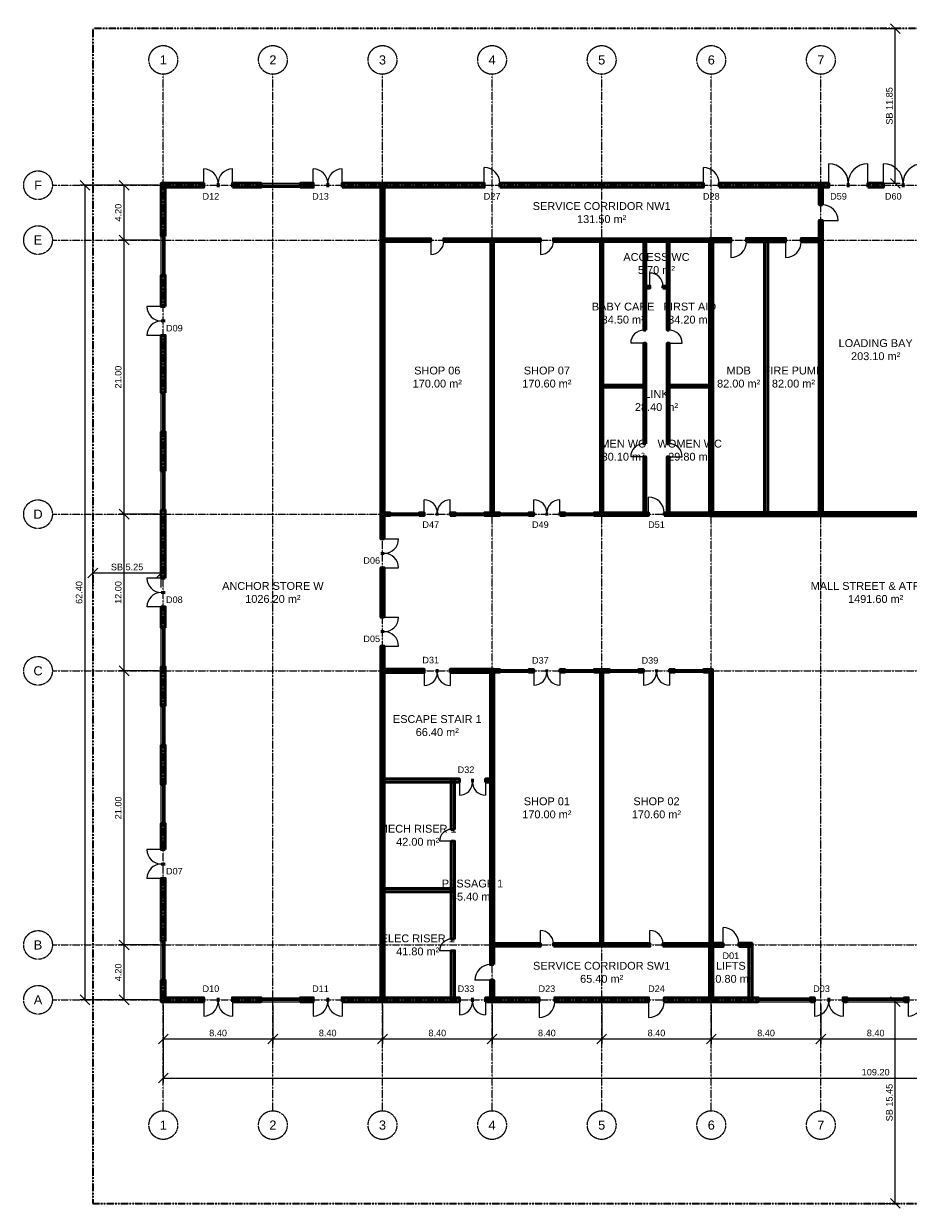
# Model space of a CAD drawing. Header units: millimetres. Extents: x -5300 to 125300, y -375 to 90375.
# Tile 1 of 2: x -5300 to 62503, y -375 to 90375. Entities that reach past the tile are written whole.
import ezdxf
from ezdxf.enums import TextEntityAlignment as Align

# ---------------------------------------------------------------- set-up
doc = ezdxf.new("R2010")
doc.units = ezdxf.units.MM
doc.linetypes.add('CENTER', pattern=[5.08, 3.175, -0.635, 0.635, -0.635])
doc.linetypes.add('PHANTOM', pattern=[6.35, 3.175, -0.635, 0.635, -0.635, 0.635, -0.635])
for name, color, linetype, lineweight in [('ACHURADO', 8, 'Continuous', 9), ('COTAS', 1, 'Continuous', 18), ('EJES', 1, 'CENTER', 13), ('ETIQUETAS', 2, 'Continuous', 18), ('LIMITE-PREDIO', 1, 'PHANTOM', 35), ('LOCALES', 2, 'Continuous', 18), ('MUROS', 7, 'Continuous', 50), ('PUERTAS', 3, 'Continuous', 25), ('VENTANAS', 5, 'Continuous', 25)]:
    doc.layers.add(name, color=color, linetype=linetype, lineweight=lineweight)
doc.styles.add('MX-ARIAL', font='arial.ttf')
doc.dimstyles.new('MX-100-M', dxfattribs={"dimscale": 250, "dimtxt": 2, "dimasz": 1.5, "dimexe": 1.5, "dimexo": 1.5, "dimgap": 0.8, "dimtad": 1, "dimlfac": 0.001, "dimzin": 0, "dimdsep": 46, "dimtxsty": 'MX-ARIAL', "dimtsz": 1.5, "dimcen": 2.5, "dimclrd": 256, "dimclre": 256, "dimclrt": 256, "dimazin": 3, "dimtfac": 1, "dimtmove": 0, "dimatfit": 3})

msp = doc.modelspace()

# ---------------------------------------------------------------- hatches: boundary and pattern name
at = {"layer": 'ACHURADO'}
for points in [[(5250, 77850), (8500, 77850), (8500, 78150), (5250, 78150)], [(5550, 74100), (5550, 78150), (5250, 78150), (5250, 74100)], [(10700, 77850), (12900, 77850), (12900, 78150), (10700, 78150)], [(15900, 77850), (16900, 77850), (16900, 78150), (15900, 78150)], [(19100, 77850), (30000, 77850), (30000, 78150), (19100, 78150)], [(22325, 50900), (22325, 78125), (22075, 78125), (22075, 50900)], [(31200, 77850), (46800, 77850), (46800, 78150), (31200, 78150)], [(48000, 77850), (56400, 77850), (56400, 78150), (48000, 78150)], [(55925, 76500), (55925, 78125), (55675, 78125), (55675, 76500)], [(59400, 77850), (60600, 77850), (60600, 78150), (59400, 78150)], [(55925, 52675), (55925, 75300), (55675, 75300), (55675, 52675)], [(22100, 73700), (25900, 73700), (25900, 73900), (22100, 73900)], [(26900, 73700), (34300, 73700), (34300, 73900), (26900, 73900)], [(30700, 52700), (30700, 73900), (30500, 73900), (30500, 52700)], [(35300, 73700), (47500, 73700), (47500, 73900), (35300, 73900)], [(39100, 52700), (39100, 73900), (38900, 73900), (38900, 52700)], [(42375, 66900), (42375, 73875), (42225, 73875), (42225, 66900)], [(44175, 66900), (44175, 73875), (44025, 73875), (44025, 66900)], [(47275, 73675), (48900, 73675), (48900, 73925), (47275, 73925)], [(47525, 52675), (47525, 73925), (47275, 73925), (47275, 52675)], [(50100, 73675), (53100, 73675), (53100, 73925), (50100, 73925)], [(51725, 52675), (51725, 73925), (51475, 73925), (51475, 52675)], [(54300, 73675), (55925, 73675), (55925, 73925), (54300, 73925)], [(5550, 68700), (5550, 71100), (5250, 71100), (5250, 68700)], [(42225, 70125), (42700, 70125), (42700, 70275), (42225, 70275)], [(43700, 70125), (44175, 70125), (44175, 70275), (43700, 70275)], [(5550, 62100), (5550, 66500), (5250, 66500), (5250, 62100)], [(42375, 58200), (42375, 65900), (42225, 65900), (42225, 58200)], [(44175, 58200), (44175, 65900), (44025, 65900), (44025, 58200)], [(38925, 62525), (42375, 62525), (42375, 62675), (38925, 62675)], [(44025, 62525), (47475, 62525), (47475, 62675), (44025, 62675)], [(5550, 56100), (5550, 59100), (5250, 59100), (5250, 56100)], [(42375, 52725), (42375, 57200), (42225, 57200), (42225, 52725)], [(44175, 52725), (44175, 57200), (44025, 57200), (44025, 52725)], [(5550, 47900), (5550, 53100), (5250, 53100), (5250, 47900)], [(22100, 52700), (22800, 52700), (22800, 52900), (22100, 52900)], [(25000, 52700), (25400, 52700), (25400, 52900), (25000, 52900)], [(27400, 52700), (27800, 52700), (27800, 52900), (27400, 52900)], [(30000, 52700), (31200, 52700), (31200, 52900), (30000, 52900)], [(33400, 52700), (33800, 52700), (33800, 52900), (33400, 52900)], [(35800, 52700), (36200, 52700), (36200, 52900), (35800, 52900)], [(38400, 52700), (42600, 52700), (42600, 52900), (38400, 52900)], [(43800, 52700), (47500, 52700), (47500, 52900), (43800, 52900)], [(47275, 52675), (72725, 52675), (72725, 52925), (47275, 52925)], [(22325, 44900), (22325, 48700), (22075, 48700), (22075, 44900)], [(5550, 44100), (5550, 45700), (5250, 45700), (5250, 44100)], [(22325, 15475), (22325, 42700), (22075, 42700), (22075, 15475)], [(5550, 38100), (5550, 41100), (5250, 41100), (5250, 38100)], [(22075, 40675), (25400, 40675), (25400, 40925), (22075, 40925)], [(27400, 40675), (30725, 40675), (30725, 40925), (27400, 40925)], [(30725, 18300), (30725, 40925), (30475, 40925), (30475, 18300)], [(30500, 40700), (31200, 40700), (31200, 40900), (30500, 40900)], [(33400, 40700), (33800, 40700), (33800, 40900), (33400, 40900)], [(35800, 40700), (36200, 40700), (36200, 40900), (35800, 40900)], [(38400, 40700), (39600, 40700), (39600, 40900), (38400, 40900)], [(39100, 19700), (39100, 40900), (38900, 40900), (38900, 19700)], [(41800, 40700), (42200, 40700), (42200, 40900), (41800, 40900)], [(44200, 40700), (44600, 40700), (44600, 40900), (44200, 40900)], [(46800, 40700), (47500, 40700), (47500, 40900), (46800, 40900)], [(47500, 19700), (47500, 40900), (47300, 40900), (47300, 19700)], [(5550, 32100), (5550, 35100), (5250, 35100), (5250, 32100)], [(22075, 32275), (28100, 32275), (28100, 32525), (22075, 32525)], [(27725, 28650), (27725, 32525), (27475, 32525), (27475, 28650)], [(30100, 32275), (30725, 32275), (30725, 32525), (30100, 32525)], [(5550, 27100), (5550, 29100), (5250, 29100), (5250, 27100)], [(27725, 20250), (27725, 27750), (27475, 27750), (27475, 20250)], [(5550, 20100), (5550, 24900), (5250, 24900), (5250, 20100)], [(22075, 23875), (27725, 23875), (27725, 24125), (22075, 24125)], [(27725, 15475), (27725, 19350), (27475, 19350), (27475, 15475)], [(30500, 19700), (34300, 19700), (34300, 19900), (30500, 19900)], [(35300, 19700), (42700, 19700), (42700, 19900), (35300, 19900)], [(43700, 19700), (47500, 19700), (47500, 19900), (43700, 19900)], [(47275, 19675), (48300, 19675), (48300, 19925), (47275, 19925)], [(47525, 15475), (47525, 19925), (47275, 19925), (47275, 15475)], [(49500, 19675), (50525, 19675), (50525, 19925), (49500, 19925)], [(50525, 15475), (50525, 19925), (50275, 19925), (50275, 15475)], [(5550, 15450), (5550, 17100), (5250, 17100), (5250, 15450)], [(30725, 15475), (30725, 17100), (30475, 17100), (30475, 15475)], [(5250, 15450), (8500, 15450), (8500, 15750), (5250, 15750)], [(10700, 15450), (12900, 15450), (12900, 15750), (10700, 15750)], [(15900, 15450), (16900, 15450), (16900, 15750), (15900, 15750)], [(19100, 15450), (28100, 15450), (28100, 15750), (19100, 15750)], [(30100, 15450), (34200, 15450), (34200, 15750), (30100, 15750)], [(35400, 15450), (42600, 15450), (42600, 15750), (35400, 15750)], [(43800, 15450), (51000, 15450), (51000, 15750), (43800, 15750)], [(55000, 15450), (55300, 15450), (55300, 15750), (55000, 15750)], [(57500, 15450), (57800, 15450), (57800, 15750), (57500, 15750)], [(62200, 15450), (62500, 15450), (62500, 15750), (62200, 15750)]]:
    msp.add_hatch(color=256, dxfattribs=at).paths.add_polyline_path(points)

# ---------------------------------------------------------------- linework, layer by layer
at = {"layer": 'EJES'}
for p, q in [((5400, 7100), (5400, 86500)), ((13800, 7100), (13800, 86500)), ((22200, 7100), (22200, 86500)), ((30600, 7100), (30600, 86500)), ((39000, 7100), (39000, 86500)), ((47400, 7100), (47400, 86500)), ((55800, 7100), (55800, 86500)), ((-3100, 78000), (123100, 78000)), ((-3100, 73800), (123100, 73800)), ((-3100, 52800), (123100, 52800)), ((-3100, 40800), (123100, 40800)), ((-3100, 19800), (123100, 19800)), ((-3100, 15600), (123100, 15600))]:
    msp.add_line(p, q, dxfattribs=at)
for centre in [(5400, 87600), (13800, 87600), (22200, 87600), (30600, 87600), (39000, 87600), (47400, 87600), (55800, 87600), (-4200, 78000), (-4200, 73800), (-4200, 52800), (-4200, 40800), (-4200, 19800), (-4200, 15600), (5400, 6000), (13800, 6000), (22200, 6000), (30600, 6000), (39000, 6000), (47400, 6000), (55800, 6000)]:
    msp.add_circle(centre, 1100, dxfattribs=at)
at = {"layer": 'LIMITE-PREDIO'}
msp.add_lwpolyline([(0, 0), (120000, 0), (120000, 90000), (0, 90000)], close=True, dxfattribs=at)
at = {"layer": 'MUROS'}
for p, q in [((8500, 77850), (8500, 78150)), ((9600, 77850), (9600, 78150)), ((9600, 77850), (9600, 78150)), ((10700, 77850), (10700, 78150)), ((12900, 77850), (12900, 78150)), ((15900, 77850), (15900, 78150)), ((16900, 77850), (16900, 78150)), ((18000, 77850), (18000, 78150)), ((18000, 77850), (18000, 78150)), ((19100, 77850), (19100, 78150)), ((30000, 77850), (30000, 78150)), ((31200, 77850), (31200, 78150)), ((46800, 77850), (46800, 78150)), ((48000, 77850), (48000, 78150)), ((56400, 77850), (56400, 78150)), ((57900, 77850), (57900, 78150)), ((57900, 77850), (57900, 78150)), ((59400, 77850), (59400, 78150)), ((60600, 77850), (60600, 78150)), ((62100, 77850), (62100, 78150)), ((62100, 77850), (62100, 78150)), ((55925, 76500), (55675, 76500)), ((55925, 75300), (55675, 75300)), ((5550, 74100), (5250, 74100)), ((25900, 73700), (25900, 73900)), ((26900, 73700), (26900, 73900)), ((34300, 73700), (34300, 73900)), ((35300, 73700), (35300, 73900)), ((48900, 73675), (48900, 73925)), ((50100, 73675), (50100, 73925)), ((53100, 73675), (53100, 73925)), ((54300, 73675), (54300, 73925)), ((5550, 71100), (5250, 71100)), ((42700, 70125), (42700, 70275)), ((43700, 70125), (43700, 70275)), ((5550, 68700), (5250, 68700)), ((5550, 67600), (5250, 67600)), ((5550, 67600), (5250, 67600)), ((5550, 66500), (5250, 66500)), ((42375, 66900), (42225, 66900)), ((44175, 66900), (44025, 66900)), ((42375, 65900), (42225, 65900)), ((44175, 65900), (44025, 65900)), ((5550, 62100), (5250, 62100)), ((5550, 59100), (5250, 59100)), ((42375, 58200), (42225, 58200)), ((44175, 58200), (44025, 58200)), ((42375, 57200), (42225, 57200)), ((44175, 57200), (44025, 57200)), ((5550, 56100), (5250, 56100)), ((5550, 53100), (5250, 53100)), ((22800, 52700), (22800, 52900)), ((25000, 52700), (25000, 52900)), ((25400, 52700), (25400, 52900)), ((26400, 52700), (26400, 52900)), ((26400, 52700), (26400, 52900)), ((27400, 52700), (27400, 52900)), ((27800, 52700), (27800, 52900)), ((30000, 52700), (30000, 52900)), ((31200, 52700), (31200, 52900)), ((33400, 52700), (33400, 52900)), ((33800, 52700), (33800, 52900)), ((34800, 52700), (34800, 52900)), ((34800, 52700), (34800, 52900)), ((35800, 52700), (35800, 52900)), ((36200, 52700), (36200, 52900)), ((38400, 52700), (38400, 52900)), ((42600, 52700), (42600, 52900)), ((43800, 52700), (43800, 52900)), ((22325, 50900), (22075, 50900)), ((22325, 49800), (22075, 49800)), ((22325, 49800), (22075, 49800)), ((22325, 48700), (22075, 48700)), ((5550, 47900), (5250, 47900)), ((5550, 46800), (5250, 46800)), ((5550, 46800), (5250, 46800)), ((5550, 45700), (5250, 45700)), ((22325, 44900), (22075, 44900)), ((5550, 44100), (5250, 44100)), ((22325, 43800), (22075, 43800)), ((22325, 43800), (22075, 43800)), ((22325, 42700), (22075, 42700)), ((5550, 41100), (5250, 41100)), ((25400, 40675), (25400, 40925)), ((26400, 40675), (26400, 40925)), ((26400, 40675), (26400, 40925)), ((27400, 40675), (27400, 40925)), ((31200, 40700), (31200, 40900)), ((33400, 40700), (33400, 40900)), ((33800, 40700), (33800, 40900)), ((34800, 40700), (34800, 40900)), ((34800, 40700), (34800, 40900)), ((35800, 40700), (35800, 40900)), ((36200, 40700), (36200, 40900)), ((38400, 40700), (38400, 40900)), ((39600, 40700), (39600, 40900)), ((41800, 40700), (41800, 40900)), ((42200, 40700), (42200, 40900)), ((43200, 40700), (43200, 40900)), ((43200, 40700), (43200, 40900)), ((44200, 40700), (44200, 40900)), ((44600, 40700), (44600, 40900)), ((46800, 40700), (46800, 40900)), ((5550, 38100), (5250, 38100)), ((5550, 35100), (5250, 35100)), ((5550, 32100), (5250, 32100)), ((28100, 32275), (28100, 32525)), ((29100, 32275), (29100, 32525)), ((29100, 32275), (29100, 32525)), ((30100, 32275), (30100, 32525)), ((5550, 29100), (5250, 29100)), ((27725, 28650), (27475, 28650)), ((27725, 27750), (27475, 27750)), ((5550, 27100), (5250, 27100)), ((5550, 26000), (5250, 26000)), ((5550, 26000), (5250, 26000)), ((5550, 24900), (5250, 24900)), ((5550, 20100), (5250, 20100)), ((27725, 20250), (27475, 20250)), ((27725, 19350), (27475, 19350)), ((34300, 19700), (34300, 19900)), ((35300, 19700), (35300, 19900)), ((42700, 19700), (42700, 19900)), ((43700, 19700), (43700, 19900)), ((48300, 19675), (48300, 19925)), ((49500, 19675), (49500, 19925)), ((30725, 18300), (30475, 18300)), ((5550, 17100), (5250, 17100)), ((30725, 17100), (30475, 17100)), ((8500, 15450), (8500, 15750)), ((9600, 15450), (9600, 15750)), ((9600, 15450), (9600, 15750)), ((10700, 15450), (10700, 15750)), ((12900, 15450), (12900, 15750)), ((15900, 15450), (15900, 15750)), ((16900, 15450), (16900, 15750)), ((18000, 15450), (18000, 15750)), ((18000, 15450), (18000, 15750)), ((19100, 15450), (19100, 15750)), ((28100, 15450), (28100, 15750)), ((29100, 15450), (29100, 15750)), ((29100, 15450), (29100, 15750)), ((30100, 15450), (30100, 15750)), ((34200, 15450), (34200, 15750)), ((35400, 15450), (35400, 15750)), ((42600, 15450), (42600, 15750)), ((43800, 15450), (43800, 15750)), ((51000, 15450), (51000, 15750)), ((55000, 15450), (55000, 15750)), ((55300, 15450), (55300, 15750)), ((56400, 15450), (56400, 15750)), ((56400, 15450), (56400, 15750)), ((57500, 15450), (57500, 15750)), ((57800, 15450), (57800, 15750)), ((62200, 15450), (62200, 15750)), ((62500, 15450), (62500, 15750))]:
    msp.add_line(p, q, dxfattribs=at)
for points in [[(5250, 77850), (8500, 77850), (8500, 78150), (5250, 78150)], [(5550, 74100), (5550, 78150), (5250, 78150), (5250, 74100)], [(10700, 77850), (12900, 77850), (12900, 78150), (10700, 78150)], [(15900, 77850), (16900, 77850), (16900, 78150), (15900, 78150)], [(19100, 77850), (30000, 77850), (30000, 78150), (19100, 78150)], [(22325, 50900), (22325, 78125), (22075, 78125), (22075, 50900)], [(31200, 77850), (46800, 77850), (46800, 78150), (31200, 78150)], [(48000, 77850), (56400, 77850), (56400, 78150), (48000, 78150)], [(55925, 76500), (55925, 78125), (55675, 78125), (55675, 76500)], [(59400, 77850), (60600, 77850), (60600, 78150), (59400, 78150)], [(55925, 52675), (55925, 75300), (55675, 75300), (55675, 52675)], [(22100, 73700), (25900, 73700), (25900, 73900), (22100, 73900)], [(26900, 73700), (34300, 73700), (34300, 73900), (26900, 73900)], [(30700, 52700), (30700, 73900), (30500, 73900), (30500, 52700)], [(35300, 73700), (47500, 73700), (47500, 73900), (35300, 73900)], [(39100, 52700), (39100, 73900), (38900, 73900), (38900, 52700)], [(42375, 66900), (42375, 73875), (42225, 73875), (42225, 66900)], [(44175, 66900), (44175, 73875), (44025, 73875), (44025, 66900)], [(47275, 73675), (48900, 73675), (48900, 73925), (47275, 73925)], [(47525, 52675), (47525, 73925), (47275, 73925), (47275, 52675)], [(50100, 73675), (53100, 73675), (53100, 73925), (50100, 73925)], [(51725, 52675), (51725, 73925), (51475, 73925), (51475, 52675)], [(54300, 73675), (55925, 73675), (55925, 73925), (54300, 73925)], [(5550, 68700), (5550, 71100), (5250, 71100), (5250, 68700)], [(42225, 70125), (42700, 70125), (42700, 70275), (42225, 70275)], [(43700, 70125), (44175, 70125), (44175, 70275), (43700, 70275)], [(5550, 62100), (5550, 66500), (5250, 66500), (5250, 62100)], [(42375, 58200), (42375, 65900), (42225, 65900), (42225, 58200)], [(44175, 58200), (44175, 65900), (44025, 65900), (44025, 58200)], [(38925, 62525), (42375, 62525), (42375, 62675), (38925, 62675)], [(44025, 62525), (47475, 62525), (47475, 62675), (44025, 62675)], [(5550, 56100), (5550, 59100), (5250, 59100), (5250, 56100)], [(42375, 52725), (42375, 57200), (42225, 57200), (42225, 52725)], [(44175, 52725), (44175, 57200), (44025, 57200), (44025, 52725)], [(5550, 47900), (5550, 53100), (5250, 53100), (5250, 47900)], [(22100, 52700), (22800, 52700), (22800, 52900), (22100, 52900)], [(25000, 52700), (25400, 52700), (25400, 52900), (25000, 52900)], [(27400, 52700), (27800, 52700), (27800, 52900), (27400, 52900)], [(30000, 52700), (31200, 52700), (31200, 52900), (30000, 52900)], [(33400, 52700), (33800, 52700), (33800, 52900), (33400, 52900)], [(35800, 52700), (36200, 52700), (36200, 52900), (35800, 52900)], [(38400, 52700), (42600, 52700), (42600, 52900), (38400, 52900)], [(43800, 52700), (47500, 52700), (47500, 52900), (43800, 52900)], [(47275, 52675), (72725, 52675), (72725, 52925), (47275, 52925)], [(22325, 44900), (22325, 48700), (22075, 48700), (22075, 44900)], [(5550, 44100), (5550, 45700), (5250, 45700), (5250, 44100)], [(22325, 15475), (22325, 42700), (22075, 42700), (22075, 15475)], [(5550, 38100), (5550, 41100), (5250, 41100), (5250, 38100)], [(22075, 40675), (25400, 40675), (25400, 40925), (22075, 40925)], [(27400, 40675), (30725, 40675), (30725, 40925), (27400, 40925)], [(30725, 18300), (30725, 40925), (30475, 40925), (30475, 18300)], [(30500, 40700), (31200, 40700), (31200, 40900), (30500, 40900)], [(33400, 40700), (33800, 40700), (33800, 40900), (33400, 40900)], [(35800, 40700), (36200, 40700), (36200, 40900), (35800, 40900)], [(38400, 40700), (39600, 40700), (39600, 40900), (38400, 40900)], [(39100, 19700), (39100, 40900), (38900, 40900), (38900, 19700)], [(41800, 40700), (42200, 40700), (42200, 40900), (41800, 40900)], [(44200, 40700), (44600, 40700), (44600, 40900), (44200, 40900)], [(46800, 40700), (47500, 40700), (47500, 40900), (46800, 40900)], [(47500, 19700), (47500, 40900), (47300, 40900), (47300, 19700)], [(5550, 32100), (5550, 35100), (5250, 35100), (5250, 32100)], [(22075, 32275), (28100, 32275), (28100, 32525), (22075, 32525)], [(27725, 28650), (27725, 32525), (27475, 32525), (27475, 28650)], [(30100, 32275), (30725, 32275), (30725, 32525), (30100, 32525)], [(5550, 27100), (5550, 29100), (5250, 29100), (5250, 27100)], [(27725, 20250), (27725, 27750), (27475, 27750), (27475, 20250)], [(5550, 20100), (5550, 24900), (5250, 24900), (5250, 20100)], [(22075, 23875), (27725, 23875), (27725, 24125), (22075, 24125)], [(27725, 15475), (27725, 19350), (27475, 19350), (27475, 15475)], [(30500, 19700), (34300, 19700), (34300, 19900), (30500, 19900)], [(35300, 19700), (42700, 19700), (42700, 19900), (35300, 19900)], [(43700, 19700), (47500, 19700), (47500, 19900), (43700, 19900)], [(47275, 19675), (48300, 19675), (48300, 19925), (47275, 19925)], [(47525, 15475), (47525, 19925), (47275, 19925), (47275, 15475)], [(49500, 19675), (50525, 19675), (50525, 19925), (49500, 19925)], [(50525, 15475), (50525, 19925), (50275, 19925), (50275, 15475)], [(5550, 15450), (5550, 17100), (5250, 17100), (5250, 15450)], [(30725, 15475), (30725, 17100), (30475, 17100), (30475, 15475)], [(5250, 15450), (8500, 15450), (8500, 15750), (5250, 15750)], [(10700, 15450), (12900, 15450), (12900, 15750), (10700, 15750)], [(15900, 15450), (16900, 15450), (16900, 15750), (15900, 15750)], [(19100, 15450), (28100, 15450), (28100, 15750), (19100, 15750)], [(30100, 15450), (34200, 15450), (34200, 15750), (30100, 15750)], [(35400, 15450), (42600, 15450), (42600, 15750), (35400, 15750)], [(43800, 15450), (51000, 15450), (51000, 15750), (43800, 15750)], [(55000, 15450), (55300, 15450), (55300, 15750), (55000, 15750)], [(57500, 15450), (57800, 15450), (57800, 15750), (57500, 15750)], [(62200, 15450), (62500, 15450), (62500, 15750), (62200, 15750)]]:
    msp.add_lwpolyline(points, close=True, dxfattribs=at)
at = {"layer": 'PUERTAS'}
for p, q in [((8500, 78150), (8500, 79250)), ((10700, 78150), (10700, 79250)), ((16900, 78150), (16900, 79250)), ((19100, 78150), (19100, 79250)), ((30000, 78150), (30000, 79350)), ((46800, 78150), (46800, 79350)), ((56400, 78150), (56400, 79650)), ((59400, 78150), (59400, 79650)), ((60600, 78150), (60600, 79650)), ((55925, 75300), (57125, 75300)), ((25900, 73700), (25900, 72700)), ((34300, 73700), (34300, 72700)), ((48900, 73675), (48900, 72475)), ((53100, 73675), (53100, 72475)), ((42700, 70275), (42700, 71275)), ((5250, 68700), (4150, 68700)), ((5250, 66500), (4150, 66500)), ((42225, 65900), (41225, 65900)), ((44175, 65900), (45175, 65900)), ((42225, 57200), (41225, 57200)), ((44175, 57200), (45175, 57200)), ((25400, 52900), (25400, 53900)), ((27400, 52900), (27400, 53900)), ((33800, 52900), (33800, 53900)), ((35800, 52900), (35800, 53900)), ((42600, 52900), (42600, 54100)), ((22325, 50900), (23425, 50900)), ((22325, 48700), (23425, 48700)), ((5250, 47900), (4150, 47900)), ((5250, 45700), (4150, 45700)), ((22325, 44900), (23425, 44900)), ((22325, 42700), (23425, 42700)), ((25400, 40675), (25400, 39675)), ((27400, 40675), (27400, 39675)), ((33800, 40700), (33800, 39700)), ((35800, 40700), (35800, 39700)), ((42200, 40700), (42200, 39700)), ((44200, 40700), (44200, 39700)), ((28100, 32275), (28100, 31275)), ((30100, 32275), (30100, 31275)), ((27475, 27750), (26575, 27750)), ((5250, 27100), (4150, 27100)), ((5250, 24900), (4150, 24900)), ((34300, 19900), (34300, 20900)), ((42700, 19900), (42700, 20900)), ((48300, 19925), (48300, 21125)), ((27475, 19350), (26575, 19350)), ((30475, 17100), (29275, 17100)), ((8500, 15450), (8500, 14350)), ((10700, 15450), (10700, 14350)), ((16900, 15450), (16900, 14350)), ((19100, 15450), (19100, 14350)), ((28100, 15450), (28100, 14450)), ((30100, 15450), (30100, 14450)), ((34200, 15450), (34200, 14250)), ((42600, 15450), (42600, 14250)), ((55300, 15450), (55300, 14350)), ((57500, 15450), (57500, 14350)), ((62500, 15450), (62500, 14350))]:
    msp.add_line(p, q, dxfattribs=at)
for centre, radius, start, end in [((8500, 78150), 1100, 0, 90), ((10700, 78150), 1100, 90, 180), ((16900, 78150), 1100, 0, 90), ((19100, 78150), 1100, 90, 180), ((30000, 78150), 1200, 0, 90), ((46800, 78150), 1200, 0, 90), ((56400, 78150), 1500, 0, 90), ((59400, 78150), 1500, 90, 180), ((60600, 78150), 1500, 0, 90), ((63600, 78150), 1500, 90, 180), ((55925, 75300), 1200, 0, 90), ((25900, 73700), 1000, -90, 0), ((34300, 73700), 1000, -90, 0), ((48900, 73675), 1200, -90, 0), ((53100, 73675), 1200, -90, 0), ((42700, 70275), 1000, 0, 90), ((5250, 68700), 1100, 180, -90), ((5250, 66500), 1100, 90, 180), ((42225, 65900), 1000, 90, 180), ((44175, 65900), 1000, 0, 90), ((42225, 57200), 1000, 90, 180), ((44175, 57200), 1000, 0, 90), ((25400, 52900), 1000, 0, 90), ((27400, 52900), 1000, 90, 180), ((33800, 52900), 1000, 0, 90), ((35800, 52900), 1000, 90, 180), ((42600, 52900), 1200, 0, 90), ((22325, 50900), 1100, -90, 0), ((22325, 48700), 1100, 0, 90), ((5250, 47900), 1100, 180, -90), ((5250, 45700), 1100, 90, 180), ((22325, 44900), 1100, -90, 0), ((22325, 42700), 1100, 0, 90), ((25400, 40675), 1000, -90, 0), ((27400, 40675), 1000, 180, -90), ((33800, 40700), 1000, -90, 0), ((35800, 40700), 1000, 180, -90), ((42200, 40700), 1000, -90, 0), ((44200, 40700), 1000, 180, -90), ((28100, 32275), 1000, -90, 0), ((30100, 32275), 1000, 180, -90), ((27475, 27750), 900, 90, 180), ((5250, 27100), 1100, 180, -90), ((5250, 24900), 1100, 90, 180), ((34300, 19900), 1000, 0, 90), ((42700, 19900), 1000, 0, 90), ((48300, 19925), 1200, 0, 90), ((27475, 19350), 900, 90, 180), ((30475, 17100), 1200, 90, 180), ((8500, 15450), 1100, -90, 0), ((10700, 15450), 1100, 180, -90), ((16900, 15450), 1100, -90, 0), ((19100, 15450), 1100, 180, -90), ((28100, 15450), 1000, -90, 0), ((30100, 15450), 1000, 180, -90), ((34200, 15450), 1200, -90, 0), ((42600, 15450), 1200, -90, 0), ((55300, 15450), 1100, -90, 0), ((57500, 15450), 1100, 180, -90), ((62500, 15450), 1100, -90, 0)]:
    msp.add_arc(centre, radius, start, end, dxfattribs=at)
at = {"layer": 'VENTANAS'}
for p, q in [((12900, 78150), (15900, 78150)), ((12900, 78037.5), (15900, 78037.5)), ((12900, 77962.5), (15900, 77962.5)), ((12900, 77850), (15900, 77850)), ((5250, 71100), (5250, 74100)), ((5362.5, 71100), (5362.5, 74100)), ((5437.5, 71100), (5437.5, 74100)), ((5550, 71100), (5550, 74100)), ((5250, 59100), (5250, 62100)), ((5362.5, 59100), (5362.5, 62100)), ((5437.5, 59100), (5437.5, 62100)), ((5550, 59100), (5550, 62100)), ((5250, 53100), (5250, 56100)), ((5362.5, 53100), (5362.5, 56100)), ((5437.5, 53100), (5437.5, 56100)), ((5550, 53100), (5550, 56100)), ((22800, 52900), (25000, 52900)), ((22800, 52825), (25000, 52825)), ((22800, 52775), (25000, 52775)), ((22800, 52700), (25000, 52700)), ((27800, 52900), (30000, 52900)), ((27800, 52825), (30000, 52825)), ((27800, 52775), (30000, 52775)), ((27800, 52700), (30000, 52700)), ((31200, 52900), (33400, 52900)), ((31200, 52825), (33400, 52825)), ((31200, 52775), (33400, 52775)), ((31200, 52700), (33400, 52700)), ((36200, 52900), (38400, 52900)), ((36200, 52825), (38400, 52825)), ((36200, 52775), (38400, 52775)), ((36200, 52700), (38400, 52700)), ((5250, 41100), (5250, 44100)), ((5362.5, 41100), (5362.5, 44100)), ((5437.5, 41100), (5437.5, 44100)), ((5550, 41100), (5550, 44100)), ((31200, 40900), (33400, 40900)), ((36200, 40900), (38400, 40900)), ((39600, 40900), (41800, 40900)), ((44600, 40900), (46800, 40900)), ((31200, 40825), (33400, 40825)), ((31200, 40775), (33400, 40775)), ((31200, 40700), (33400, 40700)), ((36200, 40825), (38400, 40825)), ((36200, 40775), (38400, 40775)), ((36200, 40700), (38400, 40700)), ((39600, 40825), (41800, 40825)), ((39600, 40775), (41800, 40775)), ((39600, 40700), (41800, 40700)), ((44600, 40825), (46800, 40825)), ((44600, 40775), (46800, 40775)), ((44600, 40700), (46800, 40700)), ((5250, 35100), (5250, 38100)), ((5362.5, 35100), (5362.5, 38100)), ((5437.5, 35100), (5437.5, 38100)), ((5550, 35100), (5550, 38100)), ((5250, 29100), (5250, 32100)), ((5362.5, 29100), (5362.5, 32100)), ((5437.5, 29100), (5437.5, 32100)), ((5550, 29100), (5550, 32100)), ((5250, 17100), (5250, 20100)), ((5362.5, 17100), (5362.5, 20100)), ((5437.5, 17100), (5437.5, 20100)), ((5550, 17100), (5550, 20100)), ((12900, 15750), (15900, 15750)), ((12900, 15637.5), (15900, 15637.5)), ((12900, 15562.5), (15900, 15562.5)), ((12900, 15450), (15900, 15450)), ((51000, 15750), (55000, 15750)), ((51000, 15637.5), (55000, 15637.5)), ((51000, 15562.5), (55000, 15562.5)), ((51000, 15450), (55000, 15450)), ((57800, 15750), (62200, 15750)), ((57800, 15637.5), (62200, 15637.5)), ((57800, 15562.5), (62200, 15562.5)), ((57800, 15450), (62200, 15450))]:
    msp.add_line(p, q, dxfattribs=at)

# ---------------------------------------------------------------- texts
at = {"layer": 'EJES', "style": 'MX-ARIAL'}
for s, p in [('1', (5400, 87600)), ('2', (13800, 87600)), ('3', (22200, 87600)), ('4', (30600, 87600)), ('5', (39000, 87600)), ('6', (47400, 87600)), ('7', (55800, 87600)), ('F', (-4200, 78000)), ('E', (-4200, 73800)), ('D', (-4200, 52800)), ('C', (-4200, 40800)), ('B', (-4200, 19800)), ('A', (-4200, 15600)), ('2', (13800, 6000)), ('3', (22200, 6000)), ('6', (47400, 6000)), ('1', (5400, 6000)), ('4', (30600, 6000)), ('5', (39000, 6000)), ('7', (55800, 6000))]:
    msp.add_text(s, height=700, dxfattribs=at).set_placement(p, align=Align.MIDDLE_CENTER)
at = {"layer": 'ETIQUETAS', "style": 'MX-ARIAL'}
for s, p in [('D12', (9050, 77150)), ('D13', (17450, 77150)), ('D27', (30600, 77150)), ('D28', (47400, 77150)), ('D59', (57150, 77150)), ('D60', (61350, 77150)), ('D09', (6250, 67050)), ('D47', (25900, 52000)), ('D49', (34300, 52000)), ('D51', (43200, 52000)), ('D06', (21375, 49250)), ('D08', (6250, 46250)), ('D05', (21375, 43250)), ('D31', (25900, 41625)), ('D37', (34300, 41600)), ('D39', (42700, 41600)), ('D32', (28600, 33225)), ('D07', (6250, 25450)), ('D01', (48900, 18975)), ('D10', (9050, 16450)), ('D11', (17450, 16450)), ('D33', (28600, 16450)), ('D23', (34800, 16450)), ('D24', (43200, 16450)), ('D03', (55850, 16450))]:
    msp.add_text(s, height=500, dxfattribs=at).set_placement(p, align=Align.MIDDLE_CENTER)
at = {"layer": 'LOCALES', "char_height": 600, "attachment_point": 5, "style": 'MX-ARIAL'}
for s, insert in [('SERVICE CORRIDOR NW1\\P131.50 m²', (39000, 75900)), ('ACCESS WC\\P5.70 m²', (43200, 72000)), ('BABY CARE\\P34.50 m²', (40650, 68200)), ('FIRST AID\\P34.20 m²', (45750, 68200)), ('LOADING BAY\\P203.10 m²', (60000, 65400)), ('SHOP 06\\P170.00 m²', (26400, 63300)), ('SHOP 07\\P170.60 m²', (34800, 63300)), ('MDB\\P82.00 m²', (49500, 63300)), ('FIRE PUMP\\P82.00 m²', (53700, 63300)), ('LINK\\P28.40 m²', (43200, 61500)), ('MEN WC\\P30.10 m²', (40650, 57700)), ('WOMEN WC\\P29.80 m²', (45750, 57700)), ('ANCHOR STORE W\\P1026.20 m²', (13800, 46800)), ('MALL STREET & ATRIUM\\P1491.60 m²', (60000, 46800)), ('ESCAPE STAIR 1\\P66.40 m²', (26400, 36600)), ('SHOP 01\\P170.00 m²', (34800, 30300)), ('SHOP 02\\P170.60 m²', (43200, 30300)), ('MECH RISER 1\\P42.00 m²', (24900, 28200)), ('PASSAGE 1\\P45.40 m²', (29100, 24000)), ('ELEC RISER 1\\P41.80 m²', (24900, 19800)), ('SERVICE CORRIDOR SW1\\P65.40 m²', (39000, 17700)), ('LIFTS\\P10.80 m²', (48900, 17700))]:
    msp.add_mtext(s, dxfattribs=dict(at, insert=insert))

# ---------------------------------------------------------------- dimensions: what is measured, and where the dimension line sits
at = {"layer": 'COTAS'}
for base, p1, p2 in [((61500, 78150), (60000, 78150), (60000, 90000)), ((61500, 0), (60000, 0), (60000, 15450))]:
    msp.add_linear_dim(base=base, p1=p1, p2=p2, angle=90, text='SB <>', dimstyle='MX-100-M', dxfattribs=at).render()
for base, p1, p2 in [((-600, 15600), (5400, 15600), (5400, 78000)), ((2400, 73800), (5400, 73800), (5400, 78000)), ((2400, 52800), (5400, 52800), (5400, 73800)), ((2400, 40800), (5400, 40800), (5400, 52800)), ((2400, 19800), (5400, 19800), (5400, 40800)), ((2400, 15600), (5400, 15600), (5400, 19800))]:
    msp.add_linear_dim(base=base, p1=p1, p2=p2, angle=90, dimstyle='MX-100-M', dxfattribs=at).render()
msp.add_linear_dim(base=(0, 48300), p1=(0, 46800), p2=(5250, 46800), text='SB <>', dimstyle='MX-100-M', dxfattribs=at).render()
for base, p1, p2 in [((5400, 12600), (5400, 15600), (13800, 15600)), ((5400, 9600), (5400, 15600), (114600, 15600)), ((13800, 12600), (13800, 15600), (22200, 15600)), ((22200, 12600), (22200, 15600), (30600, 15600)), ((30600, 12600), (30600, 15600), (39000, 15600)), ((39000, 12600), (39000, 15600), (47400, 15600)), ((47400, 12600), (47400, 15600), (55800, 15600)), ((55800, 12600), (55800, 15600), (64200, 15600))]:
    msp.add_linear_dim(base=base, p1=p1, p2=p2, dimstyle='MX-100-M', dxfattribs=at).render()

doc.saveas('drawing.dxf')
